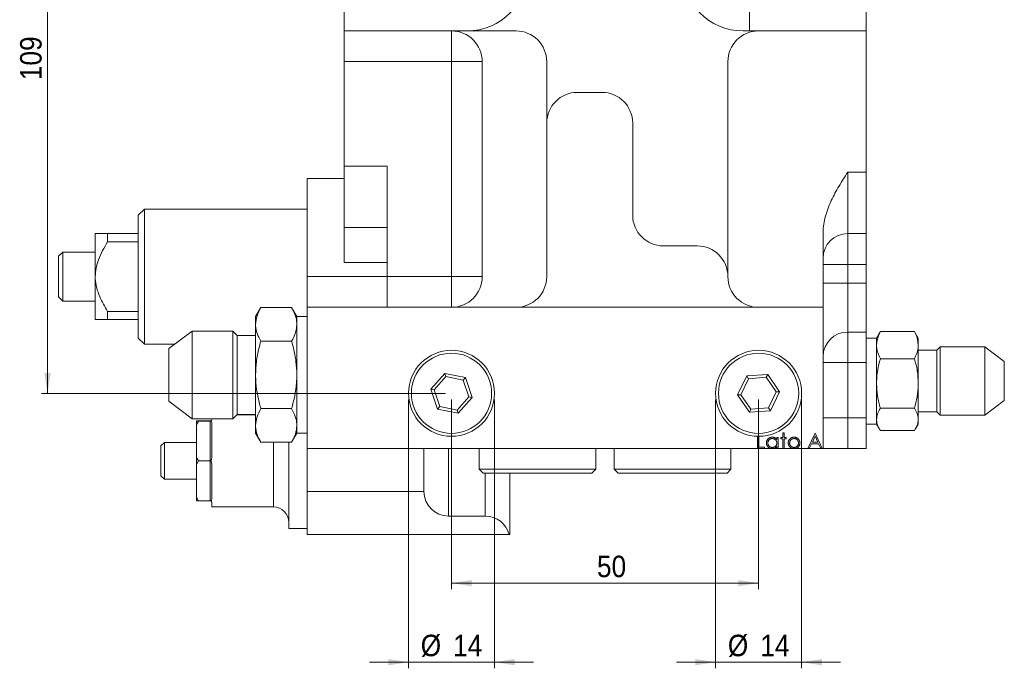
# Model space of a CAD drawing. Header units: millimetres. Extents: x 10 to 831, y 10 to 584.
# Tile 10 of 13: x 366 to 526, y 294 to 399. Entities that reach past the tile are written whole.
import ezdxf

# ---------------------------------------------------------------- set-up
doc = ezdxf.new("R2010")
doc.units = ezdxf.units.MM
doc.linetypes.add('SLD-Solido', pattern=[0])
doc.styles.add('SLDTEXTSTYLE0', font='GOTHIC.TTF', dxfattribs={"width": 0.913})
doc.dimstyles.new('SLDDIMSTYLE2', dxfattribs={"dimtxt": 3.5, "dimasz": 3.302, "dimexe": 0, "dimexo": 0.0625, "dimgap": 0.875, "dimtad": 1, "dimrnd": 1e-09, "dimzin": 12, "dimdsep": 46, "dimtxsty": 'SLDTEXTSTYLE0', "dimsah": 1, "dimcen": 0.09, "dimadec": 0, "dimazin": 3, "dimtfac": 1, "dimtofl": 0, "dimtmove": 0, "dimatfit": 3, "dimfxl": 0, "dimfrac": 2, "dimtolj": 1, "dimtzin": 12, "dimarcsym": 0})
doc.dimstyles.new('SLDDIMSTYLE4', dxfattribs={"dimtxt": 3.5, "dimasz": 3.302, "dimexe": 0, "dimexo": 0.0625, "dimgap": 0.875, "dimtad": 1, "dimrnd": 1e-09, "dimzin": 12, "dimdsep": 46, "dimtxsty": 'SLDTEXTSTYLE0', "dimsah": 1, "dimcen": 0.09, "dimadec": 0, "dimazin": 3, "dimtfac": 1, "dimtmove": 0, "dimatfit": 0, "dimfxl": 0, "dimfrac": 2, "dimtolj": 1, "dimtzin": 12, "dimarcsym": 0})

# ---------------------------------------------------------------- blocks, each defined once
blk = doc.blocks.new('_D_17')
at = {"color": 7, "linetype": 'SLD-Solido', "lineweight": 0}
for p, q in [((459.97, 447.56), (369.2, 447.56)), ((370.2, 447.56), (370.2, 338.56)), ((434.97, 338.56), (369.2, 338.56))]:
    blk.add_line(p, q, dxfattribs=at)
for points in [[(370.2, 447.56), (369.69, 444.26), (370.71, 444.26)], [(370.2, 338.56), (370.71, 341.87), (369.69, 341.87)]]:
    blk.add_solid(points, dxfattribs=at)
at = {"color": 7, "linetype": 'SLD-Solido', "lineweight": 0, "insert": (365.73, 389.55), "char_height": 3.5, "attachment_point": 1, "rotation": 90, "style": 'SLDTEXTSTYLE0'}
blk.add_mtext('109', dxfattribs=at)
blk = doc.blocks.new('_D_18')
at = {"color": 7, "linetype": 'SLD-Solido', "lineweight": 0}
for p, q in [((435.97, 337.56), (435.97, 306.66)), ((485.97, 337.56), (485.97, 306.66)), ((435.97, 307.66), (485.97, 307.66))]:
    blk.add_line(p, q, dxfattribs=at)
for points in [[(435.97, 307.66), (439.27, 307.16), (439.27, 308.17)], [(485.97, 307.66), (482.67, 308.17), (482.67, 307.16)]]:
    blk.add_solid(points, dxfattribs=at)
at = {"color": 7, "linetype": 'SLD-Solido', "lineweight": 0, "insert": (459.65, 312.13), "char_height": 3.5, "attachment_point": 1, "style": 'SLDTEXTSTYLE0'}
blk.add_mtext('50', dxfattribs=at)
blk = doc.blocks.new('_D_19')
at = {"color": 7, "linetype": 'SLD-Solido', "lineweight": 0}
for p, q in [((478.97, 337.56), (478.97, 293.79)), ((492.97, 337.56), (492.97, 293.79)), ((478.97, 294.79), (472.62, 294.79)), ((478.97, 294.79), (492.97, 294.79)), ((492.97, 294.79), (499.32, 294.79))]:
    blk.add_line(p, q, dxfattribs=at)
for points in [[(478.97, 294.79), (475.67, 295.3), (475.67, 294.28)], [(492.97, 294.79), (496.27, 294.28), (496.27, 295.3)]]:
    blk.add_solid(points, dxfattribs=at)
at = {"color": 7, "linetype": 'SLD-Solido', "lineweight": 0, "char_height": 3.5, "attachment_point": 1, "style": 'SLDTEXTSTYLE0'}
for s, insert in [('%%c', (480.96, 299.26)), ('14', (486.24, 299.26))]:
    blk.add_mtext(s, dxfattribs=dict(at, insert=insert))
blk = doc.blocks.new('_D_20')
at = {"color": 7, "linetype": 'SLD-Solido', "lineweight": 0}
for p, q in [((428.97, 337.56), (428.97, 293.79)), ((442.97, 337.56), (442.97, 293.79)), ((428.97, 294.79), (422.62, 294.79)), ((428.97, 294.79), (442.97, 294.79)), ((442.97, 294.79), (449.32, 294.79))]:
    blk.add_line(p, q, dxfattribs=at)
for points in [[(428.97, 294.79), (425.67, 295.3), (425.67, 294.28)], [(442.97, 294.79), (446.27, 294.28), (446.27, 295.3)]]:
    blk.add_solid(points, dxfattribs=at)
at = {"color": 7, "linetype": 'SLD-Solido', "lineweight": 0, "char_height": 3.5, "attachment_point": 1, "style": 'SLDTEXTSTYLE0'}
for s, insert in [('%%c', (430.96, 299.26)), ('14', (436.23, 299.26))]:
    blk.add_mtext(s, dxfattribs=dict(at, insert=insert))

msp = doc.modelspace()

# ---------------------------------------------------------------- linework, layer by layer
at = {"color": 7, "linetype": 'SLD-Solido', "lineweight": 15}
for p, q in [((418.46714, 419.56343), (418.46714, 397.56343)), ((484.46714, 397.56343), (484.46714, 419.56343)), ((503.46714, 397.56343), (503.46714, 419.56343)), ((438.46714, 397.56343), (418.46714, 397.56343)), ((418.46714, 392.56343), (418.46714, 397.56343)), ((435.96714, 397.56343), (435.96714, 392.56343)), ((438.46714, 397.56343), (446.46714, 397.56343)), ((484.46714, 397.56343), (483.46714, 397.56343)), ((484.46714, 397.56343), (503.46714, 397.56343)), ((503.46714, 374.56343), (503.46714, 397.56343)), ((435.96714, 392.56343), (418.46714, 392.56343)), ((418.46714, 392.56343), (418.46714, 375.56343)), ((440.96714, 392.56343), (435.96714, 392.56343)), ((435.96714, 357.56343), (435.96714, 392.56343)), ((440.96714, 392.56343), (440.96714, 357.56343)), ((451.46714, 392.56343), (451.46714, 382.56343)), ((480.96714, 357.56343), (480.96714, 392.56343)), ((460.46714, 387.56343), (456.46714, 387.56343)), ((451.46714, 357.56343), (451.46714, 382.56343)), ((465.46714, 382.56343), (465.46714, 367.56343)), ((418.46714, 375.56343), (425.46714, 375.56343)), ((418.46714, 365.56343), (418.46714, 375.56343)), ((425.46714, 357.56343), (425.46714, 375.56343)), ((418.46714, 373.56343), (412.46714, 373.56343)), ((412.46714, 357.56343), (412.46714, 373.56343)), ((500.46714, 374.56343), (503.46714, 374.56343)), ((500.46714, 374.56343), (500.46714, 364.56343)), ((503.46714, 374.56343), (503.46714, 364.56343)), ((385.96714, 368.56343), (384.96714, 367.56343)), ((384.96714, 347.56343), (384.96714, 367.56343)), ((412.46714, 368.56343), (385.96714, 368.56343)), ((385.96714, 368.56343), (385.96714, 346.56343)), ((425.46714, 365.56343), (418.46714, 365.56343)), ((418.46714, 359.84914), (418.46714, 365.56343)), ((377.96714, 357.56343), (377.96714, 364.56343)), ((379.96714, 363.22028), (379.96714, 364.56343)), ((379.96714, 364.56343), (384.96714, 364.56343)), ((496.46714, 364.76547), (496.46714, 352.56343)), ((503.46714, 364.56343), (500.46714, 364.56343)), ((500.46714, 364.56343), (500.46714, 359.56343)), ((503.46714, 364.56343), (503.46714, 359.56343)), ((384.96714, 363.22028), (379.96714, 363.22028)), ((470.46714, 362.56343), (475.96714, 362.56343)), ((372.66158, 361.56343), (371.96714, 360.86898)), ((371.96714, 354.25787), (371.96714, 360.86898)), ((377.96714, 361.56343), (372.66158, 361.56343)), ((372.66158, 361.56343), (372.66158, 353.56343)), ((425.46714, 359.84914), (418.46714, 359.84914)), ((500.46714, 359.56343), (496.46714, 359.56343)), ((503.46714, 359.56343), (500.46714, 359.56343)), ((500.46714, 359.56343), (500.46714, 356.4766)), ((503.46714, 356.4766), (503.46714, 359.56343)), ((377.96714, 350.56343), (377.96714, 357.56343)), ((425.46714, 357.56343), (412.46714, 357.56343)), ((412.46714, 352.56343), (412.46714, 357.56343)), ((425.46714, 357.56343), (435.96714, 357.56343)), ((425.46714, 352.56343), (425.46714, 357.56343)), ((440.96714, 357.56343), (435.96714, 357.56343)), ((435.96714, 352.56343), (435.96714, 357.56343)), ((500.46714, 356.4766), (496.46714, 356.4766)), ((500.46714, 356.4766), (500.46714, 348.53003)), ((500.46714, 356.4766), (503.46714, 356.4766)), ((503.46714, 356.4766), (503.46714, 348.53003)), ((371.96714, 354.25787), (372.66158, 353.56343)), ((372.66158, 353.56343), (377.96714, 353.56343)), ((379.96714, 351.90657), (384.96714, 351.90657)), ((379.96714, 350.56343), (379.96714, 351.90657)), ((404.91564, 352.53308), (404.06714, 351.06343)), ((404.06714, 349.79067), (404.06714, 351.06343)), ((409.93863, 352.53308), (404.91564, 352.53308)), ((410.78714, 351.06343), (409.93863, 352.53308)), ((412.46714, 351.06343), (410.78714, 351.06343)), ((410.78714, 351.06343), (410.78714, 349.79067)), ((412.46714, 352.56343), (412.46714, 329.56343)), ((496.46714, 352.56343), (412.46714, 352.56343)), ((496.46714, 352.56343), (496.46714, 329.56343)), ((384.96714, 350.56343), (379.96714, 350.56343)), ((404.06714, 341.56343), (404.06714, 349.79067)), ((410.78714, 349.79067), (410.78714, 341.56343)), ((393.77144, 348.70718), (389.96714, 345.84043)), ((400.35276, 348.70718), (393.77144, 348.70718)), ((393.77144, 348.70718), (393.77144, 334.41968)), ((401.06714, 347.9928), (400.35276, 348.70718)), ((400.35276, 334.41968), (400.35276, 348.70718)), ((404.06714, 347.9928), (401.06714, 347.9928)), ((401.06714, 335.13405), (401.06714, 347.9928)), ((503.46714, 348.53003), (500.46714, 348.53003)), ((500.46714, 348.53003), (500.46714, 343.56343)), ((503.46714, 343.56343), (503.46714, 348.53003)), ((505.6563, 348.41069), (505.16714, 347.56343)), ((505.79235, 348.63309), (505.67387, 348.40055)), ((505.79235, 348.63309), (511.34192, 348.63309)), ((511.46225, 348.40049), (511.34192, 348.63309)), ((511.96714, 347.56343), (511.47846, 348.40985)), ((384.96714, 347.56343), (385.96714, 346.56343)), ((385.96714, 346.56343), (390.92659, 346.56343)), ((409.93863, 347.04826), (404.91564, 347.04826)), ((505.16714, 347.56343), (503.46714, 347.56343)), ((505.16714, 346.41538), (505.16714, 347.56343)), ((505.16714, 340.16284), (505.16714, 346.41538)), ((511.96714, 347.56343), (511.96714, 346.41538)), ((511.96714, 346.41538), (511.96714, 340.16284)), ((389.96714, 337.28643), (389.96714, 345.84043)), ((514.96714, 345.56405), (511.96714, 345.56405)), ((515.52276, 346.11968), (514.96714, 345.56405)), ((514.96714, 345.56405), (514.96714, 335.5628)), ((522.79019, 346.11968), (515.52276, 346.11968)), ((515.52276, 346.11968), (515.52276, 335.00718)), ((525.96714, 343.72568), (522.79019, 346.11968)), ((522.79019, 335.00718), (522.79019, 346.11968)), ((500.46714, 343.56343), (496.46714, 343.56343)), ((503.46714, 343.56343), (500.46714, 343.56343)), ((500.46714, 343.56343), (500.46714, 334.56343)), ((503.46714, 334.56343), (503.46714, 343.56343)), ((505.79235, 344.19767), (511.34192, 344.19767)), ((525.96714, 343.72568), (525.96714, 337.40118)), ((404.06714, 333.33619), (404.06714, 341.56343)), ((410.78714, 341.56343), (410.78714, 333.33619)), ((432.61191, 339.25425), (434.8878, 341.81456)), ((434.8878, 341.81456), (438.24303, 341.12373)), ((434.8878, 341.81456), (435.05758, 341.30314)), ((484.03054, 341.3891), (487.44594, 341.65341)), ((487.21332, 341.16734), (487.44594, 341.65341)), ((487.44594, 341.65341), (489.38254, 338.82774)), ((435.05758, 341.30314), (433.1397, 339.14559)), ((437.88502, 340.72099), (435.05758, 341.30314)), ((437.88502, 340.72099), (438.24303, 341.12373)), ((438.79458, 337.98127), (437.88502, 340.72099)), ((438.24303, 341.12373), (439.32237, 337.8726)), ((482.55174, 338.29912), (484.03054, 341.3891)), ((484.33517, 340.94461), (483.08899, 338.3407)), ((484.33517, 340.94461), (484.03054, 341.3891)), ((487.21332, 341.16734), (484.33517, 340.94461)), ((488.84528, 338.78616), (487.21332, 341.16734)), ((505.16714, 334.31089), (505.16714, 340.16284)), ((511.96714, 340.16284), (511.96714, 334.31089)), ((433.69125, 336.00313), (432.61191, 339.25425)), ((432.61191, 339.25425), (433.1397, 339.14559)), ((433.1397, 339.14559), (434.04926, 336.40587)), ((483.08899, 338.3407), (482.55174, 338.29912)), ((484.48834, 335.47345), (482.55174, 338.29912)), ((483.08899, 338.3407), (484.72096, 335.95951)), ((487.5991, 336.18225), (488.84528, 338.78616)), ((489.38254, 338.82774), (487.90374, 335.73776)), ((489.38254, 338.82774), (488.84528, 338.78616)), ((389.96714, 337.28643), (393.77144, 334.41968)), ((436.8767, 335.82371), (438.79458, 337.98127)), ((439.32237, 337.8726), (437.04648, 335.3123)), ((438.79458, 337.98127), (439.32237, 337.8726)), ((522.79019, 335.00718), (525.96714, 337.40118)), ((400.35276, 334.41968), (401.06714, 335.13405)), ((404.06714, 335.06343), (400.99651, 335.06343)), ((401.06714, 335.13405), (404.06714, 335.13405)), ((409.93863, 336.0786), (404.91564, 336.0786)), ((433.69125, 336.00313), (434.04926, 336.40587)), ((437.04648, 335.3123), (433.69125, 336.00313)), ((434.04926, 336.40587), (436.8767, 335.82371)), ((436.8767, 335.82371), (437.04648, 335.3123)), ((484.48834, 335.47345), (484.72096, 335.95951)), ((487.90374, 335.73776), (484.48834, 335.47345)), ((484.72096, 335.95951), (487.5991, 336.18225)), ((487.90374, 335.73776), (487.5991, 336.18225)), ((505.79235, 336.12801), (511.34192, 336.12801)), ((511.96714, 335.5628), (514.96714, 335.5628)), ((514.96714, 335.5628), (515.52276, 335.00718)), ((393.77144, 334.41968), (400.35276, 334.41968)), ((394.46714, 333.49531), (394.46714, 334.06343)), ((394.46714, 333.49531), (394.76714, 334.0538)), ((394.46714, 328.13155), (394.46714, 333.49531)), ((394.76714, 334.06343), (394.76714, 334.0538)), ((394.76714, 334.06343), (396.66714, 334.06343)), ((396.66714, 334.0538), (394.76714, 334.0538)), ((396.66714, 327.57306), (396.66714, 334.0538)), ((396.96714, 334.36343), (396.96714, 334.41968)), ((396.96714, 328.22345), (396.96714, 333.70341)), ((500.46714, 334.56343), (496.46714, 334.56343)), ((500.46714, 334.56343), (500.46714, 329.56343)), ((500.46714, 334.56343), (503.46714, 334.56343)), ((503.46714, 334.56343), (503.46714, 329.56343)), ((503.46714, 333.56343), (505.16714, 333.56343)), ((505.16714, 333.56343), (505.16714, 334.31089)), ((505.16714, 333.56343), (505.65582, 332.71701)), ((511.47797, 332.71617), (511.96714, 333.56343)), ((511.96714, 334.31089), (511.96714, 333.56343)), ((515.52276, 335.00718), (522.79019, 335.00718)), ((404.06714, 332.06343), (404.06714, 333.33619)), ((404.06714, 332.06343), (404.91564, 330.59377)), ((409.93863, 330.59377), (410.78714, 332.06343)), ((410.78714, 333.33619), (410.78714, 332.06343)), ((410.78714, 332.06343), (412.46714, 332.06343)), ((489.89663, 332.12753), (490.12098, 332.12753)), ((489.89663, 331.39035), (489.89663, 332.12753)), ((490.12098, 332.12753), (490.12098, 331.39035)), ((493.96714, 329.56343), (495.15304, 332.06343)), ((495.15304, 332.06343), (495.18509, 332.06343)), ((495.18509, 332.06343), (496.33893, 329.56343)), ((505.79235, 332.49377), (511.34192, 332.49377)), ((389.22269, 330.56343), (388.66714, 330.00787)), ((394.46714, 330.56343), (389.22269, 330.56343)), ((389.22269, 330.56343), (389.22269, 327.56343)), ((409.93863, 330.59377), (404.91564, 330.59377)), ((409.46714, 316.56343), (409.46714, 330.59377)), ((485.76201, 329.56343), (485.76201, 331.56644)), ((485.98637, 331.56346), (485.98637, 329.81984)), ((488.93509, 331.39035), (489.15945, 331.39035)), ((488.93509, 331.05231), (488.93509, 331.39035)), ((489.15945, 331.39035), (489.15945, 329.56343)), ((489.57611, 331.39035), (489.89663, 331.39035)), ((489.57611, 331.16599), (489.57611, 331.39035)), ((489.89663, 331.16599), (489.57611, 331.16599)), ((489.89663, 329.56343), (489.89663, 331.16599)), ((490.12098, 331.39035), (490.4415, 331.39035)), ((490.12098, 331.16599), (490.12098, 329.56343)), ((490.4415, 331.16599), (490.12098, 331.16599)), ((490.4415, 331.39035), (490.4415, 331.16599)), ((494.59214, 330.36471), (494.21203, 329.56343)), ((495.72545, 330.36471), (494.59214, 330.36471)), ((495.16656, 331.57615), (494.71383, 330.62112)), ((494.71383, 330.62112), (495.60726, 330.62112)), ((495.60726, 330.62112), (495.16656, 331.57615)), ((496.09504, 329.56343), (495.72545, 330.36471)), ((388.66714, 327.56343), (388.66714, 330.00787)), ((485.76201, 329.56343), (412.46714, 329.56343)), ((412.46714, 329.56343), (412.46714, 322.56343)), ((431.46714, 329.56343), (431.46714, 322.56343)), ((435.46714, 329.56343), (435.46714, 318.56343)), ((440.46714, 329.56343), (440.46714, 326.19676)), ((459.46714, 326.19676), (459.46714, 329.56343)), ((462.46714, 329.56343), (462.46714, 326.19676)), ((481.46714, 326.19676), (481.46714, 329.56343)), ((486.94791, 329.56343), (485.76201, 329.56343)), ((485.98637, 329.81984), (486.94791, 329.81984)), ((486.94791, 329.81984), (486.94791, 329.56343)), ((487.93478, 329.56343), (486.94791, 329.56343)), ((488.44983, 329.56343), (487.93478, 329.56343)), ((488.93509, 329.56343), (488.44983, 329.56343)), ((488.93509, 329.56343), (488.93509, 329.87943)), ((489.15945, 329.56343), (488.93509, 329.56343)), ((489.89663, 329.56343), (489.15945, 329.56343)), ((490.12098, 329.56343), (489.89663, 329.56343)), ((491.47619, 329.56343), (490.12098, 329.56343)), ((492.00413, 329.56343), (491.47619, 329.56343)), ((493.96714, 329.56343), (492.00413, 329.56343)), ((494.21203, 329.56343), (493.96714, 329.56343)), ((496.09504, 329.56343), (494.21203, 329.56343)), ((496.33893, 329.56343), (496.09504, 329.56343)), ((496.46714, 329.56343), (496.33893, 329.56343)), ((503.46714, 329.56343), (500.46714, 329.56343)), ((388.66714, 325.11898), (388.66714, 327.56343)), ((389.22269, 327.56343), (389.22269, 324.56343)), ((394.76714, 327.57306), (394.46714, 328.13155)), ((394.46714, 326.99531), (394.46714, 328.13155)), ((394.46714, 326.99531), (394.76714, 327.5538)), ((394.76714, 327.57306), (394.76714, 327.5538)), ((394.76714, 327.57306), (396.66714, 327.57306)), ((396.66714, 327.5538), (394.76714, 327.5538)), ((396.66714, 321.07306), (396.66714, 327.5538)), ((394.46714, 321.63155), (394.46714, 326.99531)), ((396.96714, 321.42345), (396.96714, 326.90341)), ((440.46714, 326.19676), (441.10047, 325.56343)), ((440.46714, 326.19676), (445.36016, 326.19676)), ((445.66729, 325.56343), (441.10047, 325.56343)), ((445.36016, 326.19676), (459.46714, 326.19676)), ((445.46714, 325.56343), (445.46714, 315.56343)), ((458.83381, 325.56343), (445.66729, 325.56343)), ((458.83381, 325.56343), (459.46714, 326.19676)), ((462.46714, 326.19676), (463.10047, 325.56343)), ((462.46714, 326.19676), (481.46714, 326.19676)), ((480.83381, 325.56343), (463.10047, 325.56343)), ((480.83381, 325.56343), (481.46714, 326.19676)), ((388.66714, 325.11898), (389.22269, 324.56343)), ((389.22269, 324.56343), (394.46714, 324.56343)), ((412.46714, 322.56343), (431.46714, 322.56343)), ((412.46714, 315.56343), (412.46714, 322.56343)), ((394.76714, 321.07306), (394.46714, 321.63155)), ((394.46714, 321.06343), (394.46714, 321.63155)), ((394.46714, 321.06343), (394.76714, 321.06343)), ((394.76714, 321.07306), (394.76714, 321.06343)), ((394.76714, 321.07306), (396.66714, 321.07306)), ((396.66714, 321.06343), (394.76714, 321.06343)), ((396.96714, 320.06343), (396.96714, 320.76343)), ((396.96714, 320.06343), (406.96714, 320.06343)), ((435.46714, 318.56343), (441.46714, 318.56343)), ((409.46714, 316.56343), (412.46714, 316.56343)), ((412.46714, 315.56343), (445.34012, 315.56343)), ((445.46714, 315.56343), (445.34012, 315.56343))]:
    msp.add_line(p, q, dxfattribs=at)
at = {"color": 8, "linetype": 'SLD-Solido', "lineweight": 15}
for p, q in [((406.96714, 320.06343), (406.96714, 330.59377)), ((441.46714, 318.56343), (441.46714, 325.56343))]:
    msp.add_line(p, q, dxfattribs=at)
at = {"color": 7, "linetype": 'SLD-Solido', "lineweight": 15}
for centre, radius in [((435.96714, 338.56343), 7), ((435.96714, 338.56343), 6.53333), ((485.96714, 338.56343), 7), ((485.96714, 338.56343), 6.53333)]:
    msp.add_circle(centre, radius, dxfattribs=at)
for centre, radius, start, end in [((438.46714, 407.56343), 10, 270, 0), ((483.46714, 407.56343), 10, 180, 270), ((435.96714, 392.56343), 5, 0, 90), ((446.46714, 392.56343), 5, 0, 90), ((485.96714, 392.56343), 5, 90, 180), ((456.46714, 382.56343), 5, 90, 180), ((460.46714, 382.56343), 5, 0, 90), ((470.46714, 367.56343), 5, 180, 270), ((500.46714, 360.56343), 4, 90, 180), ((475.96714, 357.56343), 5, 0, 90), ((435.96714, 357.56343), 5, 270, 0), ((446.46714, 357.56343), 5, 270, 0), ((485.96714, 357.56343), 5, 180, 270), ((500.45382, 344.54335), 3.98671, 89.8086605, 179.8073739), ((435.46714, 322.56343), 4, 180, 270), ((406.96714, 317.56343), 2.5, 0, 90), ((441.46714, 314.56343), 4, 14.4775122, 90)]:
    msp.add_arc(centre, radius, start, end, dxfattribs=at)
for points, knots in [([(496.46714, 364.76547), (496.46714, 365.67236), (496.61329, 366.55459), (496.97093, 367.85457), (497.11436, 368.2842), (497.43365, 369.12116), (497.61012, 369.53086), (498.17764, 370.74009), (498.60662, 371.51983), (499.51261, 373.05427), (499.98914, 373.80765), (500.46714, 374.56343)], [0, 0, 0, 0, 0.25, 0.25, 0.375, 0.375, 0.5, 0.5, 0.75, 0.75, 1, 1, 1, 1]), ([(379.96714, 364.56343), (379.50679, 364.56343), (378.78869, 364.56343), (378.15458, 364.56343), (377.97604, 364.56343), (377.96831, 364.56343), (377.96714, 364.56343)], [0, 0, 0, 0, 0.44640456, 0.696349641, 0.953844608, 1, 1, 1, 1]), ([(377.96714, 357.56343), (377.99425, 358.02226), (378.04937, 358.9554), (378.62935, 360.91263), (379.41755, 362.27226), (379.96714, 363.22028)], [0, 0, 0, 0, 0.2265192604, 0.4606754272, 1, 1, 1, 1]), ([(379.96714, 351.90657), (379.50679, 352.6876), (378.78869, 353.90592), (378.15458, 355.73882), (377.97604, 356.8552), (377.96831, 357.46998), (377.96714, 357.56343)], [0, 0, 0, 0, 0.44640456, 0.696349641, 0.953844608, 1, 1, 1, 1]), ([(404.91564, 352.53308), (404.67849, 352.0877), (404.19983, 351.18878), (404.11164, 350.25952), (404.06714, 349.79067)], [0, 0, 0, 0, 0.495457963, 1, 1, 1, 1]), ([(410.78714, 349.79067), (410.78613, 349.85568), (410.77845, 350.34795), (410.59313, 351.27609), (410.15813, 352.11154), (409.93863, 352.53308)], [0, 0, 0, 0, 0.070091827, 0.530785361, 1, 1, 1, 1]), ([(377.96714, 350.56343), (377.99425, 350.56343), (378.04937, 350.56343), (378.62935, 350.56343), (379.41755, 350.56343), (379.96714, 350.56343)], [0, 0, 0, 0, 0.2265192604, 0.4606754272, 1, 1, 1, 1]), ([(404.06714, 349.79067), (404.06815, 349.72566), (404.07582, 349.23339), (404.26114, 348.30525), (404.69615, 347.46981), (404.91564, 347.04826)], [0, 0, 0, 0, 0.070091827, 0.5307853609, 1, 1, 1, 1]), ([(409.93863, 347.04826), (410.17579, 347.49364), (410.65445, 348.39256), (410.74264, 349.32182), (410.78714, 349.79067)], [0, 0, 0, 0, 0.495457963, 1, 1, 1, 1]), ([(505.16714, 346.41538), (505.24883, 347.01905), (505.35044, 347.76981), (505.71996, 348.49167), (505.79235, 348.63309)], [0, 0, 0, 0, 0.804091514, 1, 1, 1, 1]), ([(511.34192, 348.63309), (511.41432, 348.49167), (511.78384, 347.76981), (511.88544, 347.01905), (511.96714, 346.41538)], [0, 0, 0, 0, 0.195908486, 1, 1, 1, 1]), ([(404.91564, 347.04826), (404.80964, 346.66121), (404.51289, 345.57769), (404.15414, 343.7502), (404.09626, 342.29552), (404.06714, 341.56343)], [0, 0, 0, 0, 0.216325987, 0.605601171, 1, 1, 1, 1]), ([(410.78714, 341.56343), (410.75877, 342.28537), (410.70162, 343.74003), (410.34407, 345.56792), (410.04464, 346.66121), (409.93863, 347.04826)], [0, 0, 0, 0, 0.388936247, 0.783674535, 1, 1, 1, 1]), ([(505.79235, 344.19767), (505.53348, 344.76833), (505.20158, 345.49997), (505.17335, 346.25029), (505.16714, 346.41538)], [0, 0, 0, 0, 0.779983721, 1, 1, 1, 1]), ([(511.96714, 346.41538), (511.96093, 346.25029), (511.9327, 345.49997), (511.6008, 344.76833), (511.34192, 344.19767)], [0, 0, 0, 0, 0.220016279, 1, 1, 1, 1]), ([(505.16714, 340.16284), (505.16788, 340.25846), (505.17354, 340.98271), (505.31008, 342.34827), (505.63062, 343.57745), (505.79235, 344.19767)], [0, 0, 0, 0, 0.070080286, 0.530779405, 1, 1, 1, 1]), ([(511.34192, 344.19767), (511.51667, 343.54239), (511.86937, 342.21983), (511.93435, 340.85264), (511.96714, 340.16284)], [0, 0, 0, 0, 0.495457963, 1, 1, 1, 1]), ([(404.06714, 341.56343), (404.07791, 341.12544), (404.10601, 339.98259), (404.37077, 338.13885), (404.73335, 336.7679), (404.91564, 336.0786)], [0, 0, 0, 0, 0.236037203, 0.6158862, 1, 1, 1, 1]), ([(409.93863, 336.0786), (410.1192, 336.76081), (410.48203, 338.13165), (410.74808, 339.97531), (410.77637, 341.12544), (410.78714, 341.56343)], [0, 0, 0, 0, 0.380189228, 0.76396238, 1, 1, 1, 1]), ([(505.79235, 336.12801), (505.61761, 336.78328), (505.26491, 338.10584), (505.19993, 339.47303), (505.16714, 340.16284)], [0, 0, 0, 0, 0.495457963, 1, 1, 1, 1]), ([(511.96714, 340.16284), (511.96639, 340.06721), (511.96074, 339.34296), (511.82419, 337.9774), (511.50366, 336.74823), (511.34192, 336.12801)], [0, 0, 0, 0, 0.070080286, 0.530779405, 1, 1, 1, 1]), ([(404.91564, 336.0786), (404.67849, 335.63322), (404.19983, 334.7343), (404.11164, 333.80504), (404.06714, 333.33619)], [0, 0, 0, 0, 0.495457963, 1, 1, 1, 1]), ([(410.78714, 333.33619), (410.78613, 333.40119), (410.77845, 333.89346), (410.59313, 334.82161), (410.15813, 335.65705), (409.93863, 336.0786)], [0, 0, 0, 0, 0.070091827, 0.530785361, 1, 1, 1, 1]), ([(505.79235, 336.12801), (505.61761, 335.8329), (505.26491, 335.23727), (505.19993, 334.62155), (505.16714, 334.31089)], [0, 0, 0, 0, 0.495457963, 1, 1, 1, 1]), ([(511.96714, 334.31089), (511.96639, 334.35396), (511.96074, 334.68013), (511.82419, 335.29512), (511.50366, 335.84869), (511.34192, 336.12801)], [0, 0, 0, 0, 0.070080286, 0.530779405, 1, 1, 1, 1]), ([(394.76714, 334.06343), (394.70824, 334.06343), (394.60386, 334.06343), (394.50863, 334.06343), (394.46714, 334.06343)], [0, 0, 0, 0, 0.564246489, 1, 1, 1, 1]), ([(396.96714, 334.36343), (396.96035, 334.30838), (396.95143, 334.23607), (396.87715, 334.14521), (396.82214, 334.10312), (396.75814, 334.07554), (396.7073, 334.06451), (396.67596, 334.06367), (396.66714, 334.06343)], [0, 0, 0, 0, 0.4864264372, 0.6389478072, 0.7922276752, 0.8786192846, 0.9658134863, 1, 1, 1, 1]), ([(396.66714, 334.0538), (396.68509, 334.05282), (396.7249, 334.05064), (396.78858, 334.03068), (396.86414, 333.98529), (396.9501, 333.87847), (396.96029, 333.77375), (396.96714, 333.70341)], [0, 0, 0, 0, 0.0693478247, 0.1538435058, 0.2825863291, 0.518105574, 1, 1, 1, 1]), ([(505.16714, 334.31089), (505.16788, 334.26782), (505.17354, 333.94165), (505.31008, 333.32666), (505.63062, 332.77309), (505.79235, 332.49377)], [0, 0, 0, 0, 0.070080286, 0.530779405, 1, 1, 1, 1]), ([(511.34192, 332.49377), (511.51667, 332.78888), (511.86937, 333.38451), (511.93435, 334.00023), (511.96714, 334.31089)], [0, 0, 0, 0, 0.495457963, 1, 1, 1, 1]), ([(404.06714, 333.33619), (404.06815, 333.27118), (404.07582, 332.77891), (404.26114, 331.85076), (404.69615, 331.01532), (404.91564, 330.59377)], [0, 0, 0, 0, 0.070091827, 0.530785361, 1, 1, 1, 1]), ([(409.93863, 330.59377), (410.17579, 331.03915), (410.65445, 331.93808), (410.74264, 332.86734), (410.78714, 333.33619)], [0, 0, 0, 0, 0.495457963, 1, 1, 1, 1]), ([(487.23637, 330.4819), (487.23726, 330.51366), (487.23903, 330.57645), (487.25222, 330.66879), (487.27437, 330.75773), (487.30552, 330.84296), (487.34528, 330.92481), (487.39448, 331.00265), (487.45152, 331.07765), (487.51743, 331.14743), (487.5888, 331.21164), (487.6648, 331.26819), (487.74447, 331.31591), (487.82798, 331.3547), (487.91474, 331.38552), (488.0054, 331.40701), (488.09956, 331.41964), (488.16348, 331.42147), (488.1959, 331.4224)], [0, 0, 0, 0, 0.0637814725, 0.1260925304, 0.1869244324, 0.2476008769, 0.3080368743, 0.36934929, 0.4322574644, 0.4970220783, 0.561849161, 0.6248894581, 0.6869962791, 0.7480514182, 0.8095615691, 0.8716167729, 0.9348787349, 1, 1, 1, 1]), ([(487.93478, 329.56343), (487.9263, 329.56565), (487.88854, 329.5761), (487.82274, 329.59886), (487.74018, 329.63839), (487.66121, 329.68623), (487.58563, 329.74264), (487.5149, 329.80738), (487.44968, 329.87763), (487.39262, 329.95277), (487.34426, 330.03177), (487.30451, 330.11462), (487.27376, 330.20124), (487.25236, 330.29159), (487.23897, 330.38551), (487.23724, 330.44947), (487.23637, 330.4819)], [0.1714738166, 0.1714738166, 0.1714738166, 0.1714738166, 0.1890254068, 0.2499582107, 0.3107034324, 0.3720844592, 0.4347016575, 0.4993453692, 0.5639683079, 0.626519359, 0.6880742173, 0.7492653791, 0.8103091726, 0.8718867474, 0.9350386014, 1, 1, 1, 1]), ([(488.19891, 331.19804), (488.16611, 331.19688), (488.10138, 331.19457), (488.00634, 331.1766), (487.91544, 331.14663), (487.82883, 331.10588), (487.74889, 331.05368), (487.67627, 330.99213), (487.61293, 330.92047), (487.55937, 330.84036), (487.5149, 330.75499), (487.48422, 330.66511), (487.46384, 330.57312), (487.46177, 330.51072), (487.46073, 330.47939)], [0, 0, 0, 0, 0.085931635, 0.16961538, 0.252508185, 0.336287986, 0.419796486, 0.502053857, 0.58513012, 0.669605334, 0.754153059, 0.836637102, 0.917999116, 1, 1, 1, 1]), ([(487.46073, 330.47939), (487.46208, 330.44826), (487.46477, 330.38613), (487.48359, 330.29401), (487.51663, 330.2047), (487.56012, 330.11823), (487.61452, 330.03753), (487.67774, 329.96455), (487.75073, 329.90205), (487.83137, 329.8497), (487.9174, 329.80759), (488.00791, 329.77789), (488.10131, 329.75913), (488.16493, 329.75687), (488.19691, 329.75574)], [0, 0, 0, 0, 0.081602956, 0.162886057, 0.245259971, 0.330597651, 0.416053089, 0.499795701, 0.582964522, 0.667088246, 0.751256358, 0.833327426, 0.916242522, 1, 1, 1, 1]), ([(488.1959, 331.4224), (488.23319, 331.42138), (488.30631, 331.41937), (488.41341, 331.40254), (488.51477, 331.37435), (488.61127, 331.33588), (488.70156, 331.28408), (488.78651, 331.21998), (488.8651, 331.14203), (488.91135, 331.08274), (488.93509, 331.05231)], [0, 0, 0, 0, 0.1298635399, 0.2546562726, 0.3765790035, 0.4958209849, 0.6156516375, 0.7381460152, 0.8656460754, 1, 1, 1, 1]), ([(488.19691, 329.75574), (488.22937, 329.75692), (488.29377, 329.75926), (488.38914, 329.77735), (488.48152, 329.8077), (488.57015, 329.84901), (488.65259, 329.90024), (488.72623, 329.96048), (488.78985, 330.02946), (488.84223, 330.10677), (488.88408, 330.1906), (488.91371, 330.28013), (488.93171, 330.37484), (488.93395, 330.43975), (488.93509, 330.47288)], [0, 0, 0, 0, 0.084810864, 0.168251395, 0.252697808, 0.338394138, 0.423265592, 0.505727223, 0.586326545, 0.66765484, 0.749026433, 0.830435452, 0.913447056, 1, 1, 1, 1]), ([(488.93509, 330.47288), (488.9344, 330.49813), (488.93305, 330.54781), (488.92275, 330.62076), (488.90635, 330.69057), (488.88325, 330.75731), (488.85289, 330.82062), (488.81631, 330.88097), (488.77277, 330.93782), (488.72358, 330.99109), (488.66913, 331.03943), (488.61123, 331.08204), (488.55003, 331.1181), (488.48556, 331.14696), (488.41833, 331.17046), (488.34769, 331.18599), (488.27436, 331.19669), (488.22432, 331.19759), (488.19891, 331.19804)], [0, 0, 0, 0, 0.065628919, 0.129178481, 0.191204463, 0.251894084, 0.312484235, 0.373466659, 0.43511924, 0.498408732, 0.561757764, 0.624194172, 0.685103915, 0.746115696, 0.807625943, 0.869976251, 0.933955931, 1, 1, 1, 1]), ([(490.79406, 330.47188), (490.79486, 330.50247), (490.79645, 330.56302), (490.80813, 330.65224), (490.82754, 330.73834), (490.85555, 330.82101), (490.89053, 330.90099), (490.93382, 330.9778), (490.98507, 331.05137), (491.02451, 331.09689), (491.04446, 331.11992)], [0, 0, 0, 0, 0.128922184, 0.255243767, 0.37868756, 0.50043225, 0.622704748, 0.746234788, 0.871586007, 1, 1, 1, 1]), ([(491.47619, 329.56343), (491.46713, 329.56579), (491.42807, 329.57662), (491.3609, 329.60021), (491.2774, 329.64012), (491.19907, 329.68894), (491.12536, 329.74651), (491.05745, 329.81232), (490.99603, 329.88376), (490.94183, 329.95886), (490.89619, 330.03701), (490.8588, 330.11836), (490.82963, 330.20254), (490.80925, 330.28982), (490.79615, 330.37984), (490.79476, 330.44095), (490.79406, 330.47188)], [0.1794340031, 0.1794340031, 0.1794340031, 0.1794340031, 0.1983214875, 0.2611388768, 0.3227228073, 0.3845629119, 0.4469203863, 0.5109642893, 0.574936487, 0.6366894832, 0.6974872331, 0.7571371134, 0.8169681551, 0.8768200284, 0.9376634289, 1, 1, 1, 1]), ([(491.73957, 331.19804), (491.71533, 331.19736), (491.66748, 331.19599), (491.59703, 331.18565), (491.52922, 331.16926), (491.4639, 331.14598), (491.40133, 331.11588), (491.34143, 331.07912), (491.28437, 331.0355), (491.23058, 330.98589), (491.18063, 330.93201), (491.13751, 330.87406), (491.10057, 330.81364), (491.07038, 330.75042), (491.04722, 330.68422), (491.03081, 330.61542), (491.02045, 330.54381), (491.0191, 330.49512), (491.01842, 330.47038)], [0, 0, 0, 0, 0.063850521, 0.126052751, 0.187178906, 0.247417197, 0.308402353, 0.369806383, 0.43226467, 0.497326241, 0.562387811, 0.625548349, 0.687327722, 0.748709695, 0.809777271, 0.87175829, 0.934831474, 1, 1, 1, 1]), ([(491.01842, 330.47038), (491.01957, 330.43841), (491.02184, 330.37496), (491.04041, 330.28155), (491.07125, 330.1917), (491.11379, 330.10649), (491.16617, 330.02753), (491.22742, 329.95652), (491.29838, 329.8962), (491.37664, 329.84548), (491.46109, 329.80554), (491.55032, 329.77689), (491.6435, 329.75852), (491.70727, 329.75667), (491.73957, 329.75574)], [0, 0, 0, 0, 0.0847480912, 0.1682091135, 0.2515337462, 0.336097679, 0.4201067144, 0.5023404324, 0.5839950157, 0.6662919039, 0.7490924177, 0.8310167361, 0.914394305, 1, 1, 1, 1]), ([(491.04446, 331.11992), (491.06764, 331.14419), (491.11323, 331.19191), (491.18989, 331.25303), (491.27017, 331.30564), (491.35549, 331.34854), (491.44543, 331.38162), (491.53998, 331.40503), (491.63876, 331.42018), (491.7063, 331.42165), (491.74058, 331.4224)], [0, 0, 0, 0, 0.1284939, 0.252705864, 0.374808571, 0.495850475, 0.617921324, 0.741294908, 0.868704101, 1, 1, 1, 1]), ([(492.46073, 330.47038), (492.46005, 330.49512), (492.45872, 330.54382), (492.44828, 330.61539), (492.43213, 330.68436), (492.40797, 330.75015), (492.37884, 330.81395), (492.341, 330.87388), (492.29807, 330.93205), (492.24803, 330.98586), (492.19426, 331.03568), (492.13677, 331.07896), (492.07684, 331.1159), (492.01424, 331.14598), (491.94907, 331.16917), (491.88146, 331.18572), (491.81133, 331.19596), (491.76365, 331.19734), (491.73957, 331.19804)], [0, 0, 0, 0, 0.065189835, 0.128283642, 0.190284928, 0.25151965, 0.31273382, 0.374763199, 0.437944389, 0.503027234, 0.568110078, 0.630939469, 0.692363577, 0.753368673, 0.813626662, 0.874345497, 0.936568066, 1, 1, 1, 1]), ([(491.73957, 329.75574), (491.77188, 329.75667), (491.83565, 329.7585), (491.92897, 329.77698), (492.01844, 329.80541), (492.10298, 329.84553), (492.18127, 329.89601), (492.25173, 329.95686), (492.31351, 330.02734), (492.36594, 330.10639), (492.40779, 330.19183), (492.43878, 330.28153), (492.4573, 330.37497), (492.45958, 330.43841), (492.46073, 330.47038)], [0, 0, 0, 0, 0.085590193, 0.168952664, 0.251283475, 0.334068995, 0.41635098, 0.497655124, 0.580165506, 0.664159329, 0.748511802, 0.831821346, 0.915267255, 1, 1, 1, 1]), ([(491.74058, 331.4224), (491.77486, 331.42168), (491.84207, 331.42025), (491.94049, 331.40492), (492.03435, 331.38168), (492.12403, 331.34896), (492.20881, 331.30604), (492.28943, 331.25413), (492.36575, 331.19289), (492.41148, 331.14548), (492.43469, 331.12142)], [0, 0, 0, 0, 0.131755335, 0.258340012, 0.382145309, 0.503216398, 0.624681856, 0.746863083, 0.871509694, 1, 1, 1, 1]), ([(492.68509, 330.47188), (492.68439, 330.44095), (492.683, 330.37984), (492.6699, 330.28982), (492.64952, 330.20254), (492.62035, 330.11836), (492.58296, 330.03701), (492.53732, 329.95886), (492.48313, 329.88375), (492.42169, 329.81233), (492.3538, 329.74648), (492.28013, 329.68913), (492.20209, 329.63979), (492.11859, 329.6006), (492.05183, 329.57657), (492.01314, 329.56579), (492.00413, 329.56343)], [0, 0, 0, 0, 0.0624168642, 0.1233386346, 0.1832676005, 0.2431757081, 0.3029024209, 0.3637784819, 0.4256110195, 0.4896656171, 0.5537920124, 0.6162298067, 0.6778635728, 0.739831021, 0.8020938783, 0.8208949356, 0.8208949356, 0.8208949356, 0.8208949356]), ([(492.43469, 331.12142), (492.45467, 331.09841), (492.49426, 331.05284), (492.54502, 330.97894), (492.58875, 330.90241), (492.6238, 330.82223), (492.65143, 330.73911), (492.67105, 330.65275), (492.68272, 330.56335), (492.68429, 330.50263), (492.68509, 330.47188)], [0, 0, 0, 0, 0.1281572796, 0.2538343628, 0.3765056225, 0.4985336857, 0.6213677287, 0.7445647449, 0.8706337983, 1, 1, 1, 1]), ([(488.93509, 329.87943), (488.90975, 329.85087), (488.86024, 329.79506), (488.77834, 329.72168), (488.69081, 329.66178), (488.59913, 329.61315), (488.51786, 329.58229), (488.46749, 329.56795), (488.44983, 329.56343)], [0, 0, 0, 0, 0.1342794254, 0.2624376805, 0.385788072, 0.5066656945, 0.6267843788, 0.6909076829, 0.6909076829, 0.6909076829, 0.6909076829]), ([(496.46714, 329.56343), (496.46714, 329.56343), (496.50152, 329.56343), (496.62753, 329.56343), (496.71987, 329.56343), (497.06924, 329.56343), (497.39101, 329.56343), (498.14752, 329.56343), (498.58373, 329.56343), (499.27154, 329.56343), (499.50698, 329.56343), (499.984, 329.56343), (500.22637, 329.56343), (500.46714, 329.56343)], [0, 0, 0, 0, 0.125, 0.125, 0.25, 0.25, 0.5, 0.5, 0.75, 0.75, 0.875, 0.875, 1, 1, 1, 1]), ([(396.96714, 328.22345), (396.96035, 328.09712), (396.95143, 327.93119), (396.87715, 327.73981), (396.82214, 327.65317), (396.75814, 327.59734), (396.7073, 327.57523), (396.67596, 327.57354), (396.66714, 327.57306)], [0, 0, 0, 0, 0.486426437, 0.638947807, 0.792227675, 0.878619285, 0.965813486, 1, 1, 1, 1]), ([(396.66714, 327.5538), (396.68509, 327.55184), (396.7249, 327.54748), (396.78858, 327.50779), (396.86414, 327.4187), (396.9501, 327.21365), (396.96029, 327.02807), (396.96714, 326.90341)], [0, 0, 0, 0, 0.069347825, 0.153843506, 0.282586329, 0.518105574, 1, 1, 1, 1]), ([(396.96714, 321.42345), (396.96035, 321.35217), (396.95143, 321.25855), (396.87715, 321.15803), (396.82214, 321.11348), (396.75814, 321.08524), (396.7073, 321.07415), (396.67596, 321.0733), (396.66714, 321.07306)], [0, 0, 0, 0, 0.4864264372, 0.6389478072, 0.7922276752, 0.8786192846, 0.9658134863, 1, 1, 1, 1]), ([(396.66714, 321.06343), (396.68509, 321.06245), (396.7249, 321.06027), (396.78858, 321.04054), (396.86414, 320.99684), (396.9501, 320.89861), (396.96029, 320.81775), (396.96714, 320.76343)], [0, 0, 0, 0, 0.069347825, 0.153843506, 0.282586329, 0.518105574, 1, 1, 1, 1])]:
    msp.add_open_spline(points, degree=3, knots=knots, dxfattribs=at)

# ---------------------------------------------------------------- dimensions: what is measured, and where the dimension line sits
at = {"color": 7, "linetype": 'SLD-Solido', "lineweight": 0}
dim = msp.add_linear_dim(base=(370.19705, 338.56343), p1=(460.96714, 447.56343), p2=(435.96714, 338.56343), angle=90, dimstyle='SLDDIMSTYLE2', dxfattribs=at)
dim.commit()
dim.dimension.update_dxf_attribs({"geometry": '_D_17', "text_midpoint": (370.19705, 393.4286), "dimtype": 160})
for base, p1, p2, picture, middle in [((442.96714, 297.57021), (428.96714, 338.56343), (442.96714, 338.56343), '_D_20', (436.1828, 297.57021)), ((492.96714, 297.57021), (478.96714, 338.56343), (492.96714, 338.56343), '_D_19', (486.18661, 297.57021))]:
    dim = msp.add_linear_dim(base=base, p1=p1, p2=p2, text='%%c<>', dimstyle='SLDDIMSTYLE4', dxfattribs=at)
    dim.commit()
    dim.dimension.update_dxf_attribs({"geometry": picture, "text_midpoint": middle, "dimtype": 160})
dim = msp.add_linear_dim(base=(485.96714, 307.66418), p1=(435.96714, 338.56343), p2=(485.96714, 338.56343), dimstyle='SLDDIMSTYLE2', dxfattribs=at)
dim.commit()
dim.dimension.update_dxf_attribs({"geometry": '_D_18', "text_midpoint": (462.23232, 307.66418), "dimtype": 160})

doc.saveas('drawing.dxf')
